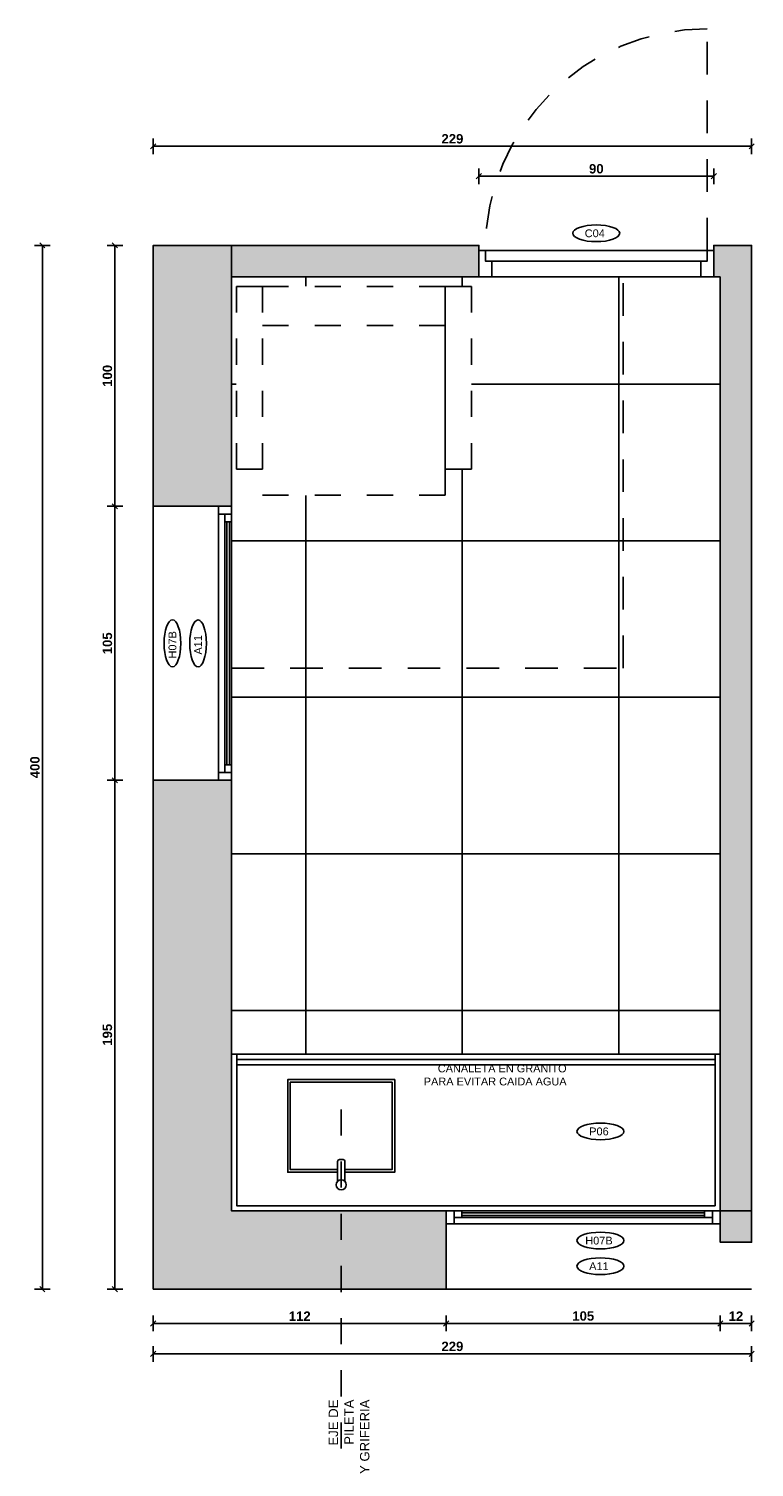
# Model space of a CAD drawing. Extents: x 1 to 126, y -14 to 17.
# Tile 129 of 131: x 113.22 to 116, y -3 to 2.51. Entities that reach past the tile are written whole.
import ezdxf
from ezdxf.enums import TextEntityAlignment as Align

# ---------------------------------------------------------------- set-up
doc = ezdxf.new("R2010")
doc.units = 0
doc.set_wipeout_variables(frame=1)
doc.header["$PDMODE"] = 3
doc.linetypes.add('DASHDOT', pattern=[1, 0.5, -0.25, 0, -0.25])
doc.linetypes.add('HIDDEN2', pattern=[0.1875, 0.125, -0.0625])
for name, color, linetype in [('A ALUMINIO', 4, 'Continuous'), ('A EQUIPAMIENTO', 5, 'Continuous'), ('A HATCH MURO ALB', 252, 'Continuous'), ('A HERRERÍA', 4, 'Continuous'), ('A MURO', 1, 'Continuous'), ('A MURO VISTO', 2, 'Continuous'), ('A PAVIMENTO', 8, 'Continuous'), ('A TABIQUE', 2, 'Continuous'), ('A-ABER-SERV', 9, 'Continuous'), ('A-ALBA-0', 9, 'Continuous'), ('A-ALBA-2', 2, 'Continuous'), ('A-ANNO-PLANI @ 20', 1, 'Continuous'), ('A-ANOT-COTA-PARC', 1, 'Continuous'), ('A-ANOT-TTEC', 2, 'Continuous'), ('A-EQPM-MOVL', 8, 'Continuous'), ('TEXTOS', 2, 'Continuous')]:
    doc.layers.add(name, color=color, linetype=linetype)
doc.layers.add('A-ALBA-4', color=2, linetype='Continuous', lineweight=25)
doc.styles.add('ARIAL', font='arial.ttf')
doc.styles.add('BIS-COTA', font='swissb.ttf')
doc.styles.add('BIS-TXT', font='swiss.ttf')
doc.styles.add('E5-100', font='micross.ttf')
doc.dimstyles.new('BIS-COTA-PARC', dxfattribs={"dimscale": 0, "dimtxt": 0.0018, "dimasz": 0.001, "dimexe": 0.0015, "dimexo": 0, "dimgap": 0.0005, "dimtad": 1, "dimdec": 0, "dimlfac": 100, "dimzin": 9, "dimdsep": 46, "dimtxsty": 'BIS-COTA', "dimblk": 'OBLIQUE', "dimcen": 2.5, "dimclrd": 256, "dimclre": 251, "dimclrt": 2, "dimadec": 1, "dimazin": 2, "dimtfac": 1, "dimtdec": 0, "dimtix": 1, "dimtmove": 2, "dimatfit": 3, "dimldrblk": 'DOT', "dimfxl": 0.0015, "dimfxlon": 1, "dimtolj": 1, "dimtzin": 0, "dimarcsym": 0})

# ---------------------------------------------------------------- blocks, each defined once
blk = doc.blocks.new('Pileta lactancia')
at = {"layer": 'A EQUIPAMIENTO'}
for points in [[(0.014, -0.355), (0.205, -0.355), (0.205, 0), (-0.205, 0), (-0.205, -0.355), (-0.014, -0.355)], [(0.014, -0.345), (0.195, -0.345), (0.195, -0.01), (-0.195, -0.01), (-0.195, -0.345), (-0.014, -0.345)]]:
    blk.add_lwpolyline(points, dxfattribs=at)
blk.add_lwpolyline([(-0.014, -0.3904), (-0.014, -0.3136, -0.414214), (-0.007, -0.3066), (0.007, -0.3066, -0.414214), (0.014, -0.3136), (0.014, -0.3904)], format="xyb", dxfattribs=at)
blk.add_circle((0, -0.4033), 0.019, dxfattribs=at)
blk = doc.blocks.new('CCA-PLANI1')
blk.add_wipeout([(0.225, 0), (0.219, -0.019), (0.205, -0.033), (0.187, -0.044), (0.169, -0.053), (0.15, -0.06), (0.131, -0.065), (0.111, -0.07), (0.091, -0.073), (0.071, -0.076), (0.051, -0.078), (0.03, -0.079), (0.01, -0.08), (-0.01, -0.08), (-0.03, -0.079), (-0.051, -0.078), (-0.071, -0.076), (-0.091, -0.073), (-0.111, -0.07), (-0.131, -0.065), (-0.15, -0.06), (-0.169, -0.053), (-0.187, -0.044), (-0.205, -0.033), (-0.219, -0.019), (-0.225, 0), (-0.219, 0.019), (-0.205, 0.033), (-0.187, 0.044), (-0.169, 0.053), (-0.15, 0.06), (-0.131, 0.065), (-0.111, 0.07), (-0.091, 0.073), (-0.071, 0.076), (-0.051, 0.078), (-0.03, 0.079), (-0.01, 0.08), (0.01, 0.08), (0.03, 0.079), (0.051, 0.078), (0.071, 0.076), (0.091, 0.073), (0.111, 0.07), (0.131, 0.065), (0.15, 0.06), (0.169, 0.053), (0.187, 0.044), (0.205, 0.033), (0.219, 0.019)])
blk.add_ellipse((0, 0), major_axis=(-0.225, 0), ratio=0.355556, start_param=-3.141592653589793, end_param=3.141592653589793)
at = {"color": 2, "style": 'E5-100'}
blk.add_attdef('TIPO', text='', height=0.075, rotation=360, dxfattribs=at).set_placement((0, 0), align=Align.MIDDLE_CENTER)
blk = doc.blocks.new('_Oblique')
at = {"color": 0, "lineweight": -2}
blk.add_line((-0.5, -0.5), (0.5, 0.5), dxfattribs=at)
blk = doc.blocks.new('*D134')
at = {"layer": 'A-ANOT-COTA-PARC', "color": 251, "lineweight": -2, "transparency": 16777216}
for p, q in [((113.6952, 2.0342), (113.6952, 2.0942)), ((115.9878, 2.0342), (115.9878, 2.0942))]:
    blk.add_line(p, q, dxfattribs=at)
at = {"layer": 'A-ANOT-COTA-PARC', "lineweight": -2, "transparency": 16777216}
blk.add_line((113.6952, 2.0642), (115.9878, 2.0642), dxfattribs=at)
at = {"layer": 'Defpoints', "color": 0, "transparency": 16777216}
for p in [(115.9878, 2.0642), (113.6952, 1.6845), (115.9878, 1.6845)]:
    blk.add_point(p, dxfattribs=at)
at = {"layer": 'A-ANOT-COTA-PARC', "lineweight": -2, "transparency": 16777216, "xscale": 0.02, "yscale": 0.02, "zscale": 0.02, "rotation": 180}
blk.add_blockref('_Oblique', (113.6952, 2.0642), dxfattribs=at)
at = {"layer": 'A-ANOT-COTA-PARC', "lineweight": -2, "transparency": 16777216, "xscale": 0.02, "yscale": 0.02, "zscale": 0.02}
blk.add_blockref('_Oblique', (115.9878, 2.0642), dxfattribs=at)
at = {"layer": 'A-ANOT-COTA-PARC', "color": 2, "transparency": 16777216, "insert": (114.8415, 2.0927), "char_height": 0.036, "attachment_point": 5, "style": 'BIS-COTA'}
blk.add_mtext('\\A1;229', dxfattribs=at)
blk = doc.blocks.new('_Dot')
at = {"color": 0, "linetype": 'ByBlock', "lineweight": -2}
blk.add_line((-0.5, 0), (-1, 0), dxfattribs=at)
at = {"color": 0, "linetype": 'ByBlock', "const_width": 0.5}
blk.add_lwpolyline([(-0.25, 0, 1), (0.25, 0, 1)], format="xyb", close=True, dxfattribs=at)
blk = doc.blocks.new('*D135')
at = {"layer": 'A-ANOT-COTA-PARC', "color": 251, "lineweight": -2, "transparency": 16777216}
for p, q in [((114.9428, 1.9193), (114.9428, 1.9793)), ((115.8428, 1.9193), (115.8428, 1.9793))]:
    blk.add_line(p, q, dxfattribs=at)
at = {"layer": 'A-ANOT-COTA-PARC', "lineweight": -2, "transparency": 16777216}
blk.add_line((115.8428, 1.9493), (114.9428, 1.9493), dxfattribs=at)
at = {"layer": 'Defpoints', "color": 0, "transparency": 16777216}
for p in [(114.9428, 1.9493), (114.9428, 1.6845), (115.8428, 1.6845)]:
    blk.add_point(p, dxfattribs=at)
at = {"layer": 'A-ANOT-COTA-PARC', "lineweight": -2, "transparency": 16777216, "xscale": 0.02, "yscale": 0.02, "zscale": 0.02, "rotation": 180}
blk.add_blockref('_Oblique', (114.9428, 1.9493), dxfattribs=at)
at = {"layer": 'A-ANOT-COTA-PARC', "lineweight": -2, "transparency": 16777216, "xscale": 0.02, "yscale": 0.02, "zscale": 0.02}
blk.add_blockref('_Oblique', (115.8428, 1.9493), dxfattribs=at)
at = {"layer": 'A-ANOT-COTA-PARC', "color": 2, "transparency": 16777216, "insert": (115.3928, 1.9778), "char_height": 0.036, "attachment_point": 5, "style": 'BIS-COTA'}
blk.add_mtext('\\A1;90', dxfattribs=at)
blk = doc.blocks.new('*D136')
at = {"layer": 'A-ANOT-COTA-PARC', "color": 251, "lineweight": -2, "transparency": 16777216}
for p, q in [((113.3006, 1.6845), (113.2406, 1.6845)), ((113.3006, -2.3155), (113.2406, -2.3155))]:
    blk.add_line(p, q, dxfattribs=at)
at = {"layer": 'A-ANOT-COTA-PARC', "lineweight": -2, "transparency": 16777216}
blk.add_line((113.2706, 1.6845), (113.2706, -2.3155), dxfattribs=at)
at = {"layer": 'Defpoints', "color": 0, "transparency": 16777216}
for p in [(113.6952, 1.6845), (113.2706, -2.3155), (113.6952, -2.3155)]:
    blk.add_point(p, dxfattribs=at)
at = {"layer": 'A-ANOT-COTA-PARC', "lineweight": -2, "transparency": 16777216, "xscale": 0.02, "yscale": 0.02, "zscale": 0.02}
for p, rotation in [((113.2706, 1.6845), 90), ((113.2706, -2.3155), 270)]:
    blk.add_blockref('_Oblique', p, dxfattribs=dict(at, rotation=rotation))
at = {"layer": 'A-ANOT-COTA-PARC', "color": 2, "transparency": 16777216, "insert": (113.2421, -0.3155), "char_height": 0.036, "attachment_point": 5, "rotation": 90, "style": 'BIS-COTA'}
blk.add_mtext('\\A1;400', dxfattribs=at)
blk = doc.blocks.new('*D137')
at = {"layer": 'A-ANOT-COTA-PARC', "color": 251, "lineweight": -2, "transparency": 16777216}
for p, q in [((113.5784, 0.6845), (113.5184, 0.6845)), ((113.5784, -0.3655), (113.5184, -0.3655))]:
    blk.add_line(p, q, dxfattribs=at)
at = {"layer": 'A-ANOT-COTA-PARC', "lineweight": -2, "transparency": 16777216}
blk.add_line((113.5484, 0.6845), (113.5484, -0.3655), dxfattribs=at)
at = {"layer": 'Defpoints', "color": 0, "transparency": 16777216}
for p in [(113.6952, 0.6845), (113.5484, -0.3655), (113.6952, -0.3655)]:
    blk.add_point(p, dxfattribs=at)
at = {"layer": 'A-ANOT-COTA-PARC', "lineweight": -2, "transparency": 16777216, "xscale": 0.02, "yscale": 0.02, "zscale": 0.02}
for p, rotation in [((113.5484, 0.6845), 90), ((113.5484, -0.3655), 270)]:
    blk.add_blockref('_Oblique', p, dxfattribs=dict(at, rotation=rotation))
at = {"layer": 'A-ANOT-COTA-PARC', "color": 2, "transparency": 16777216, "insert": (113.5199, 0.1595), "char_height": 0.036, "attachment_point": 5, "rotation": 90, "style": 'BIS-COTA'}
blk.add_mtext('\\A1;105', dxfattribs=at)
blk = doc.blocks.new('*D138')
at = {"layer": 'A-ANOT-COTA-PARC', "color": 251, "lineweight": -2, "transparency": 16777216}
for p, q in [((113.5784, -0.3655), (113.5184, -0.3655)), ((113.5784, -2.3155), (113.5184, -2.3155))]:
    blk.add_line(p, q, dxfattribs=at)
at = {"layer": 'A-ANOT-COTA-PARC', "lineweight": -2, "transparency": 16777216}
blk.add_line((113.5484, -0.3655), (113.5484, -2.3155), dxfattribs=at)
at = {"layer": 'Defpoints', "color": 0, "transparency": 16777216}
for p in [(113.6952, -0.3655), (113.5484, -2.3155), (113.6951, -2.3155)]:
    blk.add_point(p, dxfattribs=at)
at = {"layer": 'A-ANOT-COTA-PARC', "lineweight": -2, "transparency": 16777216, "xscale": 0.02, "yscale": 0.02, "zscale": 0.02}
for p, rotation in [((113.5484, -0.3655), 90), ((113.5484, -2.3155), 270)]:
    blk.add_blockref('_Oblique', p, dxfattribs=dict(at, rotation=rotation))
at = {"layer": 'A-ANOT-COTA-PARC', "color": 2, "transparency": 16777216, "insert": (113.5199, -1.3405), "char_height": 0.036, "attachment_point": 5, "rotation": 90, "style": 'BIS-COTA'}
blk.add_mtext('\\A1;195', dxfattribs=at)
blk = doc.blocks.new('*D139')
at = {"layer": 'A-ANOT-COTA-PARC', "color": 251, "lineweight": -2, "transparency": 16777216}
for p, q in [((113.5784, 1.6845), (113.5184, 1.6845)), ((113.5784, 0.6845), (113.5184, 0.6845))]:
    blk.add_line(p, q, dxfattribs=at)
at = {"layer": 'A-ANOT-COTA-PARC', "lineweight": -2, "transparency": 16777216}
blk.add_line((113.5484, 1.6845), (113.5484, 0.6845), dxfattribs=at)
at = {"layer": 'Defpoints', "color": 0, "transparency": 16777216}
for p in [(113.6952, 1.6845), (113.5484, 0.6845), (113.6952, 0.6845)]:
    blk.add_point(p, dxfattribs=at)
at = {"layer": 'A-ANOT-COTA-PARC', "lineweight": -2, "transparency": 16777216, "xscale": 0.02, "yscale": 0.02, "zscale": 0.02}
for p, rotation in [((113.5484, 1.6845), 90), ((113.5484, 0.6845), 270)]:
    blk.add_blockref('_Oblique', p, dxfattribs=dict(at, rotation=rotation))
at = {"layer": 'A-ANOT-COTA-PARC', "color": 2, "transparency": 16777216, "insert": (113.5199, 1.1845), "char_height": 0.036, "attachment_point": 5, "rotation": 90, "style": 'BIS-COTA'}
blk.add_mtext('\\A1;100', dxfattribs=at)
blk = doc.blocks.new('*D140')
at = {"layer": 'A-ANOT-COTA-PARC', "color": 251, "lineweight": -2, "transparency": 16777216}
for p, q in [((113.6951, -2.5333), (113.6951, -2.5933)), ((115.9878, -2.5333), (115.9878, -2.5933))]:
    blk.add_line(p, q, dxfattribs=at)
at = {"layer": 'A-ANOT-COTA-PARC', "lineweight": -2, "transparency": 16777216}
blk.add_line((113.6951, -2.5633), (115.9878, -2.5633), dxfattribs=at)
at = {"layer": 'Defpoints', "color": 0, "transparency": 16777216}
for p in [(113.6951, -2.3155), (115.9878, -2.3155), (115.9878, -2.5633)]:
    blk.add_point(p, dxfattribs=at)
at = {"layer": 'A-ANOT-COTA-PARC', "lineweight": -2, "transparency": 16777216, "xscale": 0.02, "yscale": 0.02, "zscale": 0.02, "rotation": 180}
blk.add_blockref('_Oblique', (113.6951, -2.5633), dxfattribs=at)
at = {"layer": 'A-ANOT-COTA-PARC', "lineweight": -2, "transparency": 16777216, "xscale": 0.02, "yscale": 0.02, "zscale": 0.02}
blk.add_blockref('_Oblique', (115.9878, -2.5633), dxfattribs=at)
at = {"layer": 'A-ANOT-COTA-PARC', "color": 2, "transparency": 16777216, "insert": (114.8414, -2.5348), "char_height": 0.036, "attachment_point": 5, "style": 'BIS-COTA'}
blk.add_mtext('\\A1;229', dxfattribs=at)
blk = doc.blocks.new('*D141')
at = {"layer": 'A-ANOT-COTA-PARC', "color": 251, "lineweight": -2, "transparency": 16777216}
for p, q in [((114.8177, -2.4169), (114.8177, -2.4769)), ((115.8678, -2.4169), (115.8678, -2.4769))]:
    blk.add_line(p, q, dxfattribs=at)
at = {"layer": 'A-ANOT-COTA-PARC', "lineweight": -2, "transparency": 16777216}
blk.add_line((114.8177, -2.4469), (115.8678, -2.4469), dxfattribs=at)
at = {"layer": 'Defpoints', "color": 0, "transparency": 16777216}
for p in [(114.8177, -2.3155), (115.8678, -2.3155), (115.8678, -2.4469)]:
    blk.add_point(p, dxfattribs=at)
at = {"layer": 'A-ANOT-COTA-PARC', "lineweight": -2, "transparency": 16777216, "xscale": 0.02, "yscale": 0.02, "zscale": 0.02, "rotation": 180}
blk.add_blockref('_Oblique', (114.8177, -2.4469), dxfattribs=at)
at = {"layer": 'A-ANOT-COTA-PARC', "lineweight": -2, "transparency": 16777216, "xscale": 0.02, "yscale": 0.02, "zscale": 0.02}
blk.add_blockref('_Oblique', (115.8678, -2.4469), dxfattribs=at)
at = {"layer": 'A-ANOT-COTA-PARC', "color": 2, "transparency": 16777216, "insert": (115.3427, -2.4184), "char_height": 0.036, "attachment_point": 5, "style": 'BIS-COTA'}
blk.add_mtext('\\A1;105', dxfattribs=at)
blk = doc.blocks.new('*D142')
at = {"layer": 'A-ANOT-COTA-PARC', "color": 251, "lineweight": -2, "transparency": 16777216}
for p, q in [((113.6952, -2.4169), (113.6952, -2.4769)), ((114.8177, -2.4169), (114.8177, -2.4769))]:
    blk.add_line(p, q, dxfattribs=at)
at = {"layer": 'A-ANOT-COTA-PARC', "lineweight": -2, "transparency": 16777216}
blk.add_line((114.8177, -2.4469), (113.6952, -2.4469), dxfattribs=at)
at = {"layer": 'Defpoints', "color": 0, "transparency": 16777216}
for p in [(113.6952, -2.3155), (114.8177, -2.3155), (113.6952, -2.4469)]:
    blk.add_point(p, dxfattribs=at)
at = {"layer": 'A-ANOT-COTA-PARC', "lineweight": -2, "transparency": 16777216, "xscale": 0.02, "yscale": 0.02, "zscale": 0.02, "rotation": 180}
blk.add_blockref('_Oblique', (113.6952, -2.4469), dxfattribs=at)
at = {"layer": 'A-ANOT-COTA-PARC', "lineweight": -2, "transparency": 16777216, "xscale": 0.02, "yscale": 0.02, "zscale": 0.02}
blk.add_blockref('_Oblique', (114.8177, -2.4469), dxfattribs=at)
at = {"layer": 'A-ANOT-COTA-PARC', "color": 2, "transparency": 16777216, "insert": (114.2565, -2.4189), "char_height": 0.036, "attachment_point": 5, "style": 'BIS-COTA'}
blk.add_mtext('\\A1;112', dxfattribs=at)
blk = doc.blocks.new('*D143')
at = {"layer": 'A-ANOT-COTA-PARC', "color": 251, "lineweight": -2, "transparency": 16777216}
for p, q in [((115.8678, -2.4169), (115.8678, -2.4769)), ((115.9878, -2.4169), (115.9878, -2.4769))]:
    blk.add_line(p, q, dxfattribs=at)
at = {"layer": 'A-ANOT-COTA-PARC', "lineweight": -2, "transparency": 16777216}
blk.add_line((115.9878, -2.4469), (115.8678, -2.4469), dxfattribs=at)
at = {"layer": 'Defpoints', "color": 0, "transparency": 16777216}
for p in [(115.8678, -2.1355), (115.9878, -2.1355), (115.8678, -2.4469)]:
    blk.add_point(p, dxfattribs=at)
at = {"layer": 'A-ANOT-COTA-PARC', "lineweight": -2, "transparency": 16777216, "xscale": 0.02, "yscale": 0.02, "zscale": 0.02, "rotation": 180}
blk.add_blockref('_Oblique', (115.8678, -2.4469), dxfattribs=at)
at = {"layer": 'A-ANOT-COTA-PARC', "lineweight": -2, "transparency": 16777216, "xscale": 0.02, "yscale": 0.02, "zscale": 0.02}
blk.add_blockref('_Oblique', (115.9878, -2.4469), dxfattribs=at)
at = {"layer": 'A-ANOT-COTA-PARC', "color": 2, "transparency": 16777216, "insert": (115.9278, -2.4189), "char_height": 0.036, "attachment_point": 5, "style": 'BIS-COTA'}
blk.add_mtext('\\A1;12', dxfattribs=at)
blk = doc.blocks.new('SILLON')
at = {"color": 252, "linetype": 'HIDDEN2', "ltscale": 0.2}
blk.add_wipeout([(0, -0.7), (0, 0), (0.9, 0), (0.9, -0.7), (0.8, -0.7), (0.8, -0.8), (0.1, -0.8), (0.1, -0.7)], dxfattribs=at).dxf.layer = 'A-ALBA-0'
at = {"layer": 'A-ALBA-0', "color": 252, "linetype": 'HIDDEN2', "ltscale": 0.2}
for points in [[(0, -0.7), (0.1, -0.7), (0.1, 0), (0, 0)], [(0.1, -0.8), (0.8, -0.8), (0.8, 0), (0.1, 0)], [(0.1, -0.15), (0.8, -0.15), (0.8, 0), (0.1, 0)], [(0.8, -0.7), (0.9, -0.7), (0.9, 0), (0.8, 0)]]:
    blk.add_lwpolyline(points, close=True, dxfattribs=at)

msp = doc.modelspace()

# ---------------------------------------------------------------- hatches: boundary and pattern name
at = {"layer": 'A HATCH MURO ALB'}
h = msp.add_hatch(color=256, dxfattribs=at)
h.dxf.hatch_style = 1
h.paths.add_polyline_path([(113.9952, 1.6845), (113.6952, 1.6845), (113.6952, 0.6845), (113.9952, 0.6845)])
h = msp.add_hatch(color=256, dxfattribs=at)
h.dxf.hatch_style = 1
h.paths.add_polyline_path([(114.9428, 1.6845), (113.9952, 1.6845), (113.9952, 1.5645), (114.9428, 1.5645)])
h = msp.add_hatch(color=256, dxfattribs=at)
h.dxf.hatch_style = 1
h.paths.add_polyline_path([(115.9878, 1.6845), (115.8428, 1.6845), (115.8428, 1.5645), (115.8678, 1.5645), (115.8678, -2.0155), (115.9878, -2.0155)])
h = msp.add_hatch(color=256, dxfattribs=at)
h.dxf.hatch_style = 1
h.paths.add_polyline_path([(113.9952, -0.3655), (113.6952, -0.3655), (113.6952, -2.3155), (114.8177, -2.3155), (114.8178, -2.0155), (113.9952, -2.0155)])
h = msp.add_hatch(color=256, dxfattribs=at)
h.dxf.hatch_style = 1
h.paths.add_polyline_path([(115.9878, -2.0155), (115.9878, -2.1355), (115.8678, -2.1355), (115.8678, -2.0155)])
at = {"layer": 'A PAVIMENTO'}
h = msp.add_hatch(dxfattribs=at)
h.set_pattern_fill('_USER', color=256, scale=0.6, angle=900, double=1, pattern_type=0)
h.set_pattern_definition([(180, (-4367.721, -1549.24784), (-4e-16, -0.6), []), (270, (-4367.721, -1549.24784), (0.6, -2e-15), [])])
h.paths.add_polyline_path([(115.8678, 1.5645), (113.9952, 1.5645), (113.9952, -1.4155), (115.8678, -1.4155)])

# ---------------------------------------------------------------- linework, layer by layer
at = {"color": 1}
for p, q in [((114.9678, 1.6645), (115.8178, 1.6645)), ((115.8428, 1.5645), (114.9428, 1.5645))]:
    msp.add_line(p, q, dxfattribs=at)
at = {"color": 8}
for p, q in [((113.9777, -0.3055), (113.9777, 0.6245)), ((113.9877, -0.3055), (113.9877, 0.6245)), ((115.8078, -2.023), (114.8777, -2.023)), ((115.8078, -2.033), (114.8777, -2.033))]:
    msp.add_line(p, q, dxfattribs=at)
at = {"color": 1}
for points in [[(114.9678, 1.6645), (114.9678, 1.6245), (114.9928, 1.6245), (114.9928, 1.5645), (114.9428, 1.5645), (114.9428, 1.6645), (114.9678, 1.6645)], [(115.8178, 1.6645), (115.8178, 1.6245), (115.7928, 1.6245), (115.7928, 1.5645), (115.8428, 1.5645), (115.8428, 1.6645), (115.8178, 1.6645)]]:
    msp.add_lwpolyline(points, dxfattribs=at)
msp.add_lwpolyline([(115.8178, 1.6245), (114.9678, 1.6245), (114.9678, 1.6645), (115.8178, 1.6645)], close=True, dxfattribs=at)
at = {"layer": 'A ALUMINIO', "color": 1}
for p, q in [((113.9452, -0.3655), (113.9452, 0.6545)), ((113.9702, -0.3355), (113.9702, 0.6245)), ((113.9952, 0.6245), (113.9952, -0.3655)), ((114.8777, -2.0155), (115.8678, -2.0155)), ((115.8678, -2.0655), (114.8477, -2.0655)), ((115.8378, -2.0405), (114.8777, -2.0405))]:
    msp.add_line(p, q, dxfattribs=at)
for points in [[(113.9952, 0.6545), (113.9952, 0.6845), (113.9452, 0.6845), (113.9452, 0.6545)], [(113.9952, 0.6245), (113.9952, 0.6545), (113.9702, 0.6545), (113.9702, 0.6245)], [(113.9952, -0.3355), (113.9952, -0.3055), (113.9702, -0.3055), (113.9702, -0.3355)], [(113.9952, -0.3355), (113.9952, -0.3655), (113.9452, -0.3655), (113.9452, -0.3355)], [(114.8477, -2.0155), (114.8177, -2.0155), (114.8177, -2.0655), (114.8477, -2.0655)], [(114.8777, -2.0155), (114.8477, -2.0155), (114.8477, -2.0405), (114.8777, -2.0405)], [(115.8378, -2.0155), (115.8078, -2.0155), (115.8078, -2.0405), (115.8378, -2.0405)], [(115.8378, -2.0155), (115.8678, -2.0155), (115.8678, -2.0655), (115.8378, -2.0655)], [(115.9878, -2.0155), (115.9878, -2.1355), (115.8678, -2.1355), (115.8678, -2.0155)]]:
    msp.add_lwpolyline(points, close=True, dxfattribs=at)
at = {"layer": 'A EQUIPAMIENTO', "color": 1}
for points in [[(114.5952, -2.0155), (115.8678, -2.0155), (115.8678, -1.4155), (113.9952, -1.4155), (113.9952, -2.0155)], [(115.8678, -1.4155), (115.8478, -1.4155), (115.8478, -1.9955)]]:
    msp.add_lwpolyline(points, dxfattribs=at)
at = {"layer": 'A MURO'}
for points in [[(113.6952, 0.6845), (113.6952, 1.6845), (113.9952, 1.6845), (113.9952, 0.6845), (113.6952, 0.6845)], [(113.6952, -2.3155), (113.6952, -0.3655), (113.9952, -0.3655), (113.9952, -2.0155), (114.8178, -2.0155), (114.8177, -2.3155), (113.6952, -2.3155)]]:
    msp.add_lwpolyline(points, dxfattribs=at)
at = {"layer": 'A MURO VISTO'}
for points in [[(113.6952, -0.3655), (113.6952, 0.6845)], [(113.6952, -0.0155), (113.6952, 0.6845)], [(115.9878, -2.3155), (114.8177, -2.3155)]]:
    msp.add_lwpolyline(points, dxfattribs=at)
at = {"layer": 'A TABIQUE', "color": 2}
for points in [[(113.9952, 1.6845), (114.9428, 1.6845), (114.9428, 1.5645), (113.9952, 1.5645), (113.9952, 1.6845)], [(115.8678, 1.6845), (115.8428, 1.6845), (115.8428, 1.5645), (115.8678, 1.5645)], [(115.8678, 1.6845), (115.9878, 1.6845), (115.9878, 0.2845), (115.9878, -2.0155), (115.8678, -2.0155), (115.8678, 1.5645)]]:
    msp.add_lwpolyline(points, dxfattribs=at)
at = {"layer": 'A TABIQUE'}
msp.add_lwpolyline([(115.9878, 1.6845), (115.9878, 1.6845)], dxfattribs=at)
at = {"layer": 'A-ABER-SERV', "color": 9, "linetype": 'HIDDEN2'}
msp.add_lwpolyline([(115.8178, 1.6645), (115.8178, 2.5145)], dxfattribs=at)
msp.add_arc((115.8178, 1.6645), 0.85, 90.0027, 179.9973, dxfattribs=at)
at = {"layer": 'A-ALBA-2', "linetype": 'DASHDOT', "ltscale": 0.1}
msp.add_line((114.4155, -1.6264), (114.4155, -2.9978), dxfattribs=at)
at = {"layer": 'A-EQPM-MOVL', "linetype": 'Continuous'}
for p, q in [((114.0152, -1.4354), (115.8478, -1.4354)), ((114.0152, -1.4554), (115.8478, -1.4554))]:
    msp.add_line(p, q, dxfattribs=at)

# ---------------------------------------------------------------- block references
at = {"layer": 'A HERRERÍA', "color": 1, "xscale": -1}
msp.add_blockref('Pileta lactancia', (114.4155, -1.5123), dxfattribs=at)
at = {"layer": 'A-ANNO-PLANI @ 20'}
ref = msp.add_blockref('CCA-PLANI1', (113.7688, 0.1594), dxfattribs=dict(at, xscale=-0.400175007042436, yscale=0.400175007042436, zscale=0.400175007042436, rotation=270))
ref.add_attrib('TIPO', 'H07B', dxfattribs={"layer": '0', "color": 2, "height": 0.03001, "rotation": 270, "style": 'E5-100', "text_generation_flag": 6}).set_placement((113.7688, 0.1538), align=Align.MIDDLE_CENTER)
ref = msp.add_blockref('CCA-PLANI1', (113.867, 0.1593), dxfattribs=dict(at, xscale=-0.400175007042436, yscale=0.400175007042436, zscale=0.400175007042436, rotation=270))
ref.add_attrib('TIPO', 'A11', dxfattribs={"layer": '0', "color": 2, "height": 0.03001, "rotation": 270, "style": 'E5-100', "text_generation_flag": 6}).set_placement((113.867, 0.1537), align=Align.MIDDLE_CENTER)
ref = msp.add_blockref('CCA-PLANI1', (115.4085, -2.1292), dxfattribs=dict(at, xscale=-0.400175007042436, yscale=0.400175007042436, zscale=0.400175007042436, rotation=180))
ref.add_attrib('TIPO', 'H07B', dxfattribs={"layer": '0', "color": 2, "height": 0.03001, "rotation": 180, "style": 'E5-100', "text_generation_flag": 6}).set_placement((115.4029, -2.1292), align=Align.MIDDLE_CENTER)
ref = msp.add_blockref('CCA-PLANI1', (115.4084, -2.2274), dxfattribs=dict(at, xscale=-0.400175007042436, yscale=0.400175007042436, zscale=0.400175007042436, rotation=180))
ref.add_attrib('TIPO', 'A11', dxfattribs={"layer": '0', "color": 2, "height": 0.03001, "rotation": 180, "style": 'E5-100', "text_generation_flag": 6}).set_placement((115.4027, -2.2274), align=Align.MIDDLE_CENTER)

# ---------------------------------------------------------------- texts
at = {"layer": 'A-ANOT-TTEC', "insert": (114.524, -2.7385), "char_height": 0.036, "attachment_point": 9, "rotation": 90, "style": 'BIS-TXT'}
msp.add_mtext_dynamic_manual_height_columns('EJE DE PILETA \\PY GRIFERIA', width=0.306258, gutter_width=0.025, heights=[0], dxfattribs=at)
at = {"layer": 'TEXTOS', "insert": (115.279, -1.4546), "char_height": 0.03, "attachment_point": 3, "style": 'ARIAL'}
msp.add_mtext_dynamic_manual_height_columns('\\A1;CANALETA EN GRANITO\\P PARA EVITAR CAIDA AGUA', width=0.912128, gutter_width=12.5, heights=[0], dxfattribs=at)

# ---------------------------------------------------------------- dimensions: what is measured, and where the dimension line sits
at = {"layer": 'A-ANOT-COTA-PARC'}
for base, p1, p2, picture, middle in [((113.2706, -2.3155), (113.6952, 1.6845), (113.6952, -2.3155), '*D136', (113.2421, -0.3155)), ((113.5484, 0.6845), (113.6952, 1.6845), (113.6952, 0.6845), '*D139', (113.5199, 1.1845)), ((113.5484, -0.3655), (113.6952, 0.6845), (113.6952, -0.3655), '*D137', (113.5199, 0.1595)), ((113.5484, -2.3155), (113.6952, -0.3655), (113.6951, -2.3155), '*D138', (113.5199, -1.3405))]:
    dim = msp.add_linear_dim(base=base, p1=p1, p2=p2, angle=90, dimstyle='BIS-COTA-PARC', dxfattribs=at)
    dim.commit()
    dim.dimension.update_dxf_attribs({"geometry": picture, "text_midpoint": middle})
for base, p1, p2, picture, middle in [((115.8678, -2.4469), (115.9878, -2.1355), (115.8678, -2.1355), '*D143', (115.9278, -2.4189)), ((115.9878, -2.5633), (113.6951, -2.3155), (115.9878, -2.3155), '*D140', (114.8414, -2.5348)), ((113.6952, -2.4469), (114.8177, -2.3155), (113.6952, -2.3155), '*D142', (114.2565, -2.4189)), ((115.8678, -2.4469), (114.8177, -2.3155), (115.8678, -2.3155), '*D141', (115.3427, -2.4184))]:
    dim = msp.add_linear_dim(base=base, p1=p1, p2=p2, dimstyle='BIS-COTA-PARC', dxfattribs=at)
    dim.commit()
    dim.dimension.update_dxf_attribs({"geometry": picture, "text_midpoint": middle})

# ---------------------------------------------------------------- next in the draw order: block references
at = {"layer": 'A-ALBA-4', "color": 1}
msp.add_blockref('SILLON', (114.014, 1.527), dxfattribs=at)
at = {"layer": 'A-ANNO-PLANI @ 20'}
ref = msp.add_blockref('CCA-PLANI1', (115.3925, 1.7307), dxfattribs=dict(at, xscale=-0.400175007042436, yscale=0.400175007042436, zscale=0.400175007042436, rotation=180))
ref.add_attrib('TIPO', 'C04', dxfattribs={"layer": '0', "color": 2, "height": 0.03001, "rotation": 180, "style": 'E5-100', "text_generation_flag": 6}).set_placement((115.3869, 1.7307), align=Align.MIDDLE_CENTER)
ref = msp.add_blockref('CCA-PLANI1', (115.4085, -1.7108), dxfattribs=dict(at, xscale=-0.400175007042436, yscale=0.400175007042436, zscale=0.400175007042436, rotation=180))
ref.add_attrib('TIPO', 'P06', dxfattribs={"layer": '0', "color": 2, "height": 0.03001, "rotation": 180, "style": 'E5-100', "text_generation_flag": 6}).set_placement((115.4029, -1.7108), align=Align.MIDDLE_CENTER)

# ---------------------------------------------------------------- next in the draw order: linework, layer by layer
at = {"layer": 'A EQUIPAMIENTO', "color": 1}
msp.add_lwpolyline([(113.9952, -1.4155), (114.0152, -1.4155), (114.0152, -1.9955), (115.8478, -1.9955)], dxfattribs=at)
at = {"layer": 'A-ABER-SERV', "color": 9, "linetype": 'HIDDEN2'}
msp.add_lwpolyline([(113.9952, 0.0645), (115.4952, 0.0645), (115.4952, 1.5645), (113.9952, 1.5645)], close=True, dxfattribs=at)

# ---------------------------------------------------------------- next in the draw order: dimensions: what is measured, and where the dimension line sits
at = {"layer": 'A-ANOT-COTA-PARC'}
for base, p1, p2, picture, middle in [((115.9878, 2.0642), (113.6952, 1.6845), (115.9878, 1.6845), '*D134', (114.8415, 2.0927)), ((114.9428, 1.9493), (115.8428, 1.6845), (114.9428, 1.6845), '*D135', (115.3928, 1.9778))]:
    dim = msp.add_linear_dim(base=base, p1=p1, p2=p2, dimstyle='BIS-COTA-PARC', dxfattribs=at)
    dim.commit()
    dim.dimension.update_dxf_attribs({"geometry": picture, "text_midpoint": middle})

doc.saveas('drawing.dxf')
